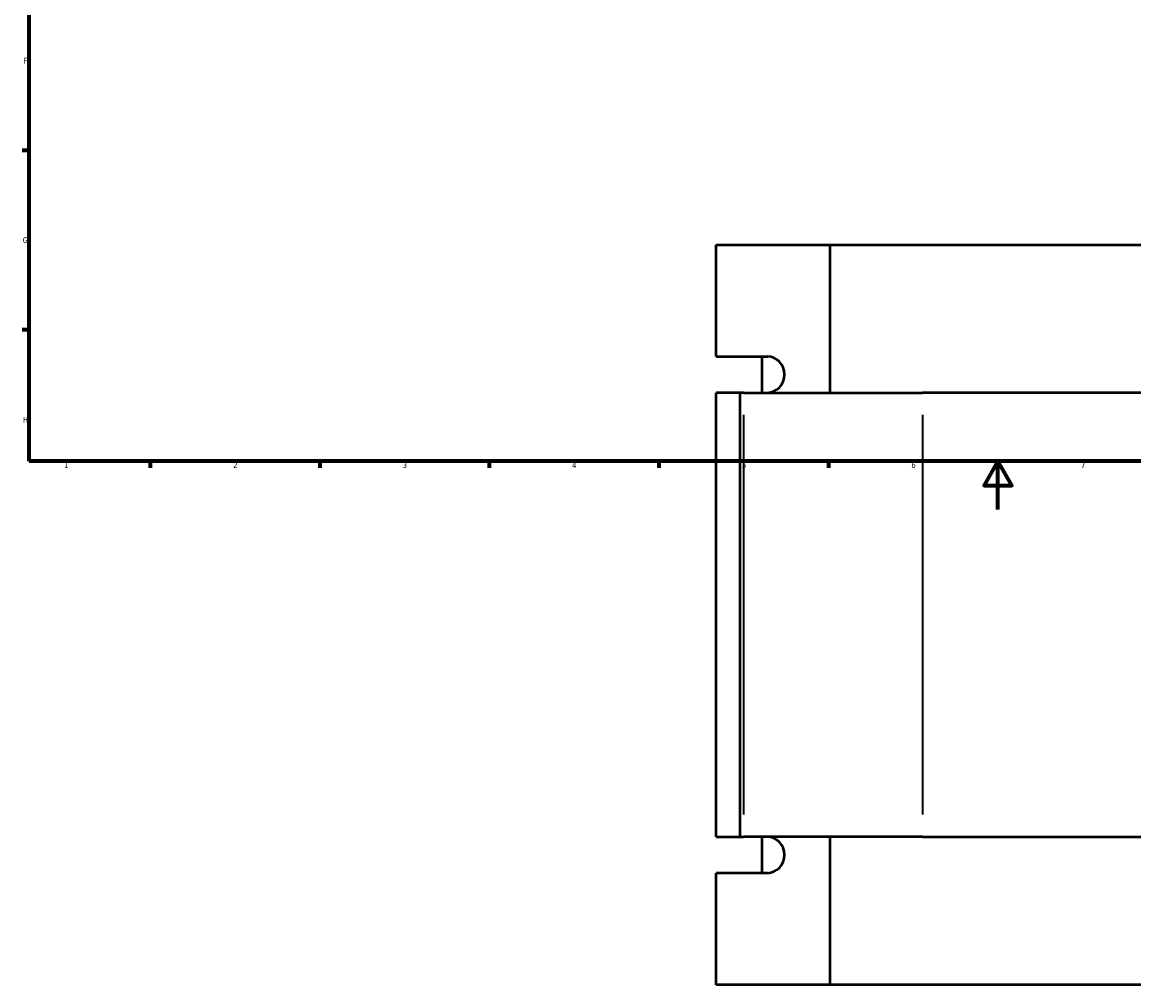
# Model space of a CAD drawing. Header units: millimetres. Extents: x -207 to 1456, y -196 to 1645.
# Tile 1 of 9: x 17 to 477, y -196 to 202. Entities that reach past the tile are written whole.
import ezdxf

# ---------------------------------------------------------------- set-up
doc = ezdxf.new("R2010")
doc.units = ezdxf.units.MM
for name, color, linetype, lineweight in [('Border (ANSI)', 7, 'Continuous', 70), ('Visible (ANSI)', 7, 'Continuous', 50), ('Visible Narrow (ANSI)', 7, 'Continuous', 35)]:
    doc.layers.add(name, color=color, linetype=linetype, lineweight=lineweight)
doc.styles.add('Note Text (ANSI)', font='tahoma.ttf')

# ---------------------------------------------------------------- blocks, each defined once
blk = doc.blocks.new('Borders Default Border')
at = {"layer": 'Border (ANSI)'}
for p, q in [((20, 148.5), (17.2, 148.5)), ((20, 74.25), (17.2, 74.25)), ((70.08, 20), (70.08, 17.2)), ((140.17, 20), (140.17, 17.2)), ((210.25, 20), (210.25, 17.2)), ((280.33, 20), (280.33, 17.2)), ((350.42, 20), (350.42, 17.2))]:
    blk.add_line(p, q, dxfattribs=at)
at = {"layer": 'Border (ANSI)', "flags": 128}
for points in [[(20, 20), (20, 574), (821, 574), (821, 20), (20, 20)], [(420.5, 0), (420.5, 20), (414.73, 10), (426.27, 10), (420.5, 20)]]:
    blk.add_lwpolyline(points, dxfattribs=at)
at = {"layer": 'Border (ANSI)', "color": 5, "true_color": 0x0000ff, "char_height": 2.4, "attachment_point": 7, "style": 'Note Text (ANSI)'}
for s, insert in [('F', (17.78, 184.43)), ('G', (17.4, 110.13)), ('H', (17.53, 35.93)), ('1', (34.5, 17.2)), ('2', (104.4, 17.2)), ('3', (174.46, 17.15)), ('4', (244.45, 17.2)), ('5', (314.67, 17.15)), ('6', (384.69, 17.15)), ('7', (454.8, 17.2))]:
    blk.add_mtext(s, dxfattribs=dict(at, insert=insert))

msp = doc.modelspace()

# ---------------------------------------------------------------- linework, layer by layer
at = {"layer": 'Visible (ANSI)'}
for p, q in [((304.03, 109.53), (351.02, 109.53)), ((304.03, 63.33), (304.03, 109.53)), ((351.02, 109.53), (351.02, 48.33)), ((351.02, 109.53), (726.89, 109.53)), ((304.03, 63.33), (325.17, 63.33)), ((323, 48.33), (323, 63.33)), ((313.95, 48.33), (304.03, 48.33)), ((304.03, -135.27), (304.03, 48.33)), ((315.32, 48.33), (313.95, 48.33)), ((313.95, -135.27), (313.95, 48.33)), ((315.32, 48.33), (389.37, 48.33)), ((738.67, 48.33), (389.37, 48.33)), ((304.03, -135.27), (313.95, -135.27)), ((313.95, -135.27), (315.32, -135.27)), ((389.37, -135.27), (315.32, -135.27)), ((323, -150.27), (323, -135.27)), ((351.02, -135.27), (351.02, -196.47)), ((389.37, -135.27), (738.67, -135.27)), ((325.17, -150.27), (304.03, -150.27)), ((304.03, -196.47), (304.03, -150.27)), ((351.02, -196.47), (304.03, -196.47)), ((726.89, -196.47), (351.02, -196.47))]:
    msp.add_line(p, q, dxfattribs=at)
for centre in [(325.17, 55.83), (325.17, -142.77)]:
    msp.add_ellipse(centre, major_axis=(0, 7.5), ratio=0.939693, start_param=3.141593, end_param=6.283185, dxfattribs=at)
at = {"layer": 'Visible Narrow (ANSI)'}
for p, q in [((315.32, 39.15), (315.32, -126.09)), ((389.37, 39.15), (389.37, -126.09))]:
    msp.add_line(p, q, dxfattribs=at)

# ---------------------------------------------------------------- block references
msp.add_blockref('Borders Default Border', (0, 0))

doc.saveas('drawing.dxf')
